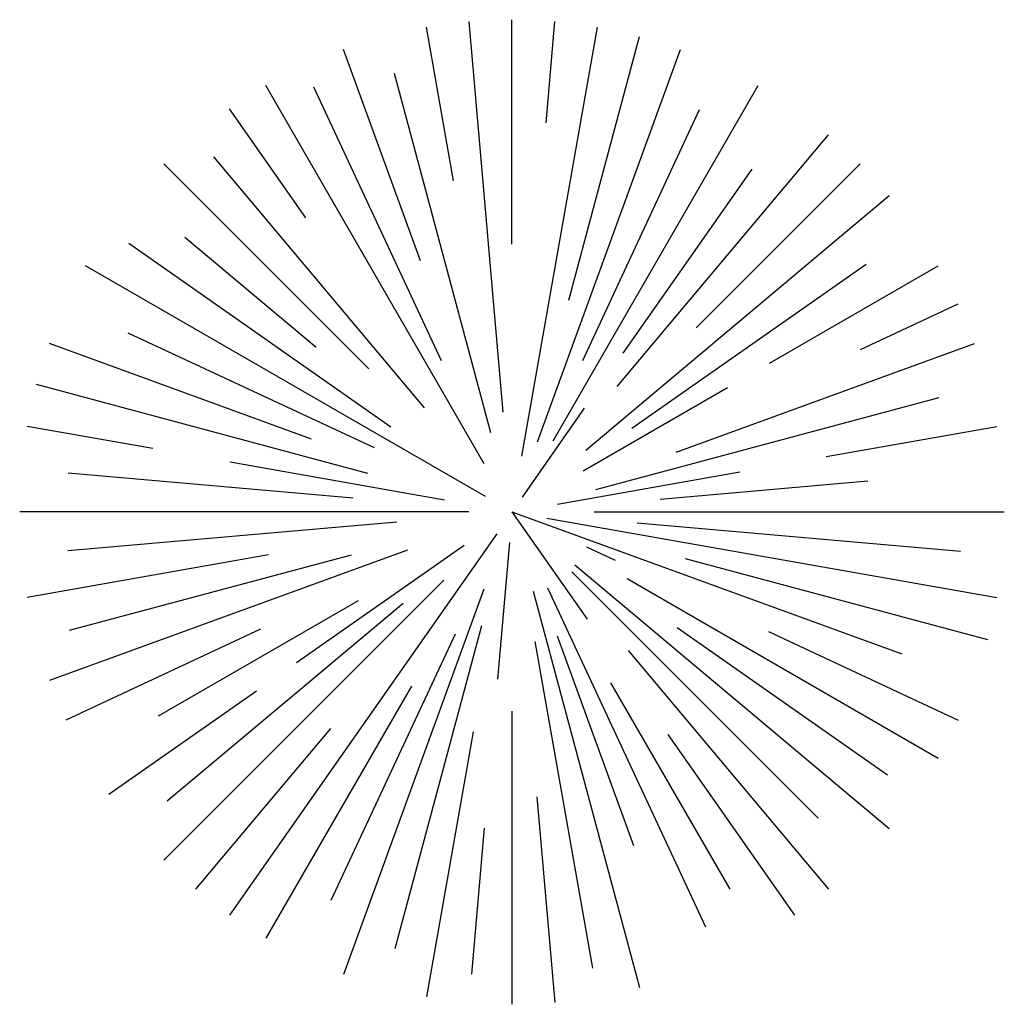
# Model space of a CAD drawing. Extents: x 2 to 14, y 2 to 14.
import ezdxf

# ---------------------------------------------------------------- set-up
doc = ezdxf.new("R2010")
doc.units = 0
doc.layers.get('0').update_dxf_attribs({"linetype": 'CONTINUOUS'})

msp = doc.modelspace()

# ---------------------------------------------------------------- linework, layer by layer
at = {"color": 0}
for p, q in [((7.301, 12.075), (6.971, 13.947)), ((7.907, 9.255), (7.49, 14.015)), ((8.013, 11.304), (8.013, 14.038)), ((8.133, 8.718), (9.055, 13.947)), ((8.428, 12.782), (8.536, 14.015)), ((8.705, 10.618), (9.566, 13.833)), ((6.899, 11.1), (5.961, 13.676)), ((8.324, 8.891), (10.065, 13.676)), ((7.754, 9.004), (6.581, 13.382)), ((7.673, 8.626), (5.013, 13.234)), ((7.153, 9.882), (5.598, 13.217)), ((8.513, 8.904), (11.013, 13.234)), ((5.502, 11.624), (4.572, 12.953)), ((8.875, 9.886), (10.3, 12.942)), ((9.297, 9.568), (11.87, 12.634)), ((6.948, 9.308), (4.38, 12.368)), ((6.268, 9.783), (3.771, 12.28)), ((10.259, 10.284), (12.256, 12.28)), ((9.368, 9.972), (10.94, 12.218)), ((8.913, 8.793), (12.61, 11.894)), ((6.536, 9.072), (3.342, 11.309)), ((5.626, 10.041), (4.024, 11.385)), ((9.472, 9.059), (12.329, 11.06)), ((7.69, 8.225), (2.817, 11.038)), ((11.152, 9.85), (13.209, 11.038)), ((12.259, 10.018), (13.451, 10.573)), ((6.339, 8.818), (3.335, 10.219)), ((5.57, 8.927), (2.375, 10.09)), ((10.015, 8.766), (13.651, 10.09)), ((6.257, 8.508), (2.218, 9.591)), ((8.879, 8.538), (10.639, 9.554)), ((9.035, 8.311), (13.218, 9.432)), ((8.14, 8.219), (8.898, 9.302)), ((3.636, 8.81), (2.104, 9.08)), ((11.841, 8.713), (13.922, 9.08)), ((7.189, 8.183), (4.577, 8.644)), ((8.567, 8.135), (10.79, 8.527)), ((6.079, 8.207), (2.605, 8.511)), ((9.818, 8.196), (12.348, 8.417)), ((7.487, 8.038), (2.013, 8.038)), ((8.013, 8.038), (12.765, 6.308)), ((8.013, 8.038), (8.928, 6.732)), ((8.437, 7.963), (13.922, 6.996)), ((9.013, 8.038), (14.013, 8.038)), ((6.611, 7.915), (2.598, 7.564)), ((9.539, 7.904), (13.481, 7.559)), ((7.828, 7.773), (4.572, 3.123)), ((6.74, 7.574), (2.375, 5.986)), ((7.432, 7.631), (5.387, 6.199)), ((7.981, 7.666), (7.835, 6)), ((8.92, 7.615), (9.272, 7.451)), ((5.047, 7.515), (2.104, 6.996)), ((6.053, 7.512), (2.617, 6.592)), ((10.122, 7.473), (13.809, 6.485)), ((8.779, 7.395), (12.61, 4.181)), ((7.182, 7.207), (3.771, 3.795)), ((8.744, 7.307), (11.743, 4.308)), ((9.417, 7.227), (13.209, 5.038)), ((7.671, 7.098), (5.961, 2.4)), ((8.444, 7.114), (10.371, 2.982)), ((8.272, 7.072), (9.566, 2.242)), ((6.137, 6.955), (3.702, 5.549)), ((6.686, 6.924), (3.811, 4.512)), ((4.947, 6.608), (2.575, 5.502)), ((7.641, 6.65), (6.586, 2.712)), ((10.025, 6.629), (12.589, 4.834)), ((7.319, 6.548), (5.805, 3.303)), ((8.563, 6.527), (9.493, 3.973)), ((11.14, 6.58), (13.451, 5.502)), ((8.292, 6.459), (8.994, 2.478)), ((9.428, 6.351), (11.87, 3.441)), ((6.787, 5.914), (5.013, 2.842)), ((9.215, 5.956), (10.667, 3.441)), ((4.898, 5.856), (3.098, 4.596)), ((8.013, 5.609), (8.013, 2.038)), ((5.8, 5.4), (4.157, 3.441)), ((7.541, 5.357), (6.971, 2.129)), ((9.911, 5.327), (11.455, 3.123)), ((8.317, 4.567), (8.536, 2.061)), ((7.676, 4.183), (7.521, 2.406))]:
    msp.add_line(p, q, dxfattribs=at)

doc.saveas('drawing.dxf')
